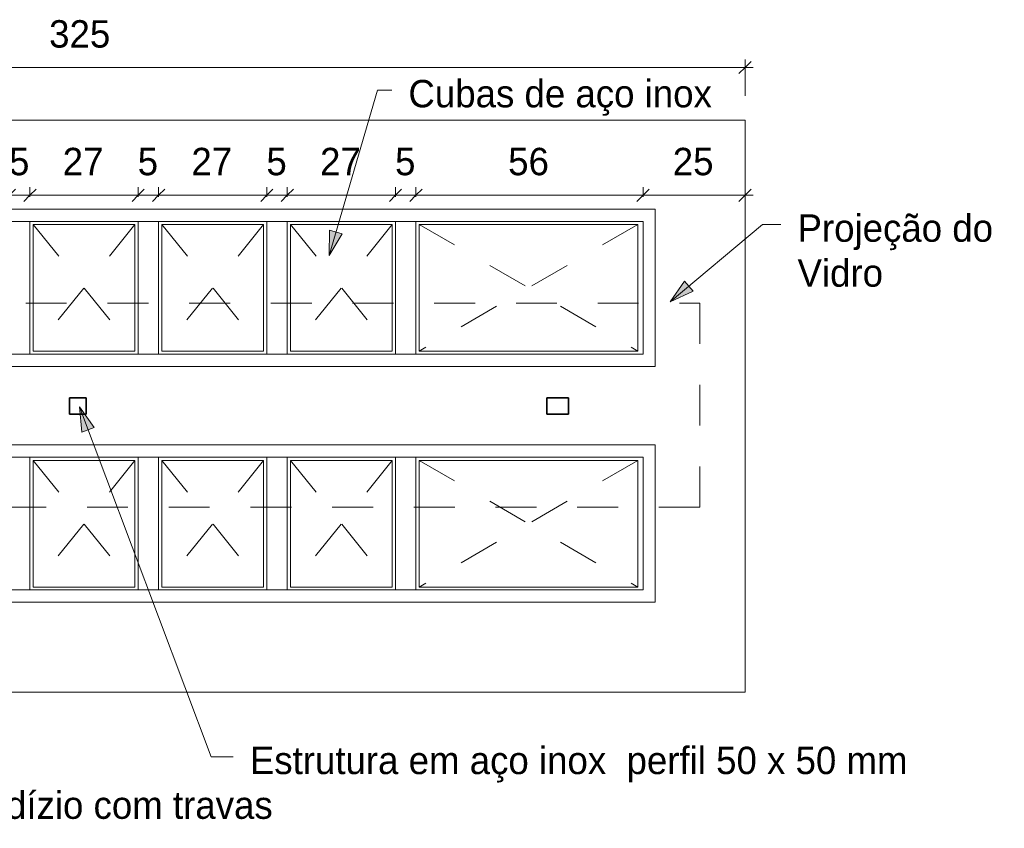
# Model space of a CAD drawing. Header units: metres. Extents: x -1.7 to 80, y -8.6 to 1.8.
# Tile 19 of 79: x 52.7 to 55.1, y -8.4 to -6.4. Entities that reach past the tile are written whole.
import ezdxf

# ---------------------------------------------------------------- set-up
doc = ezdxf.new("R2010")
doc.units = ezdxf.units.M
doc.linetypes.add('Projeção', pattern=[0.003969, 0.002381, -0.001587])
for name, color, linetype, lineweight in [('A-ANNO-DIMS', 120, 'Continuous', 9), ('A-ANNO-DIMS-20', 211, 'Continuous', 9), ('A-FLOR-OVHD', 1, 'Projeção', 18), ('A-GENM', 13, 'Continuous', 18), ('G-ANNO-TEXT', 231, 'Continuous', 9)]:
    doc.layers.add(name, color=color, linetype=linetype, lineweight=lineweight)
doc.styles.add('Century Gothic', font='GOTHIC.TTF', dxfattribs={"height": 0.067065})
doc.dimstyles.new('_Cotas_detalhamento_3_5_mm', dxfattribs={"dimscale": 0.3048, "dimtxt": 0.07, "dimasz": 0.098425, "dimexe": 0.065617, "dimexo": 0.19685, "dimgap": 0.098425, "dimtad": 1, "dimdec": 0, "dimlfac": 100, "dimzin": 0, "dimdsep": 46, "dimtxsty": 'Century Gothic', "dimblk1": 'OBLIQUE', "dimblk2": 'OBLIQUE', "dimsah": 1, "dimcen": 0.09, "dimdle": 0.065617, "dimazin": 0, "dimtfac": 1, "dimtdec": 4, "dimtix": 1, "dimtmove": 0, "dimatfit": 3, "dimfxl": 1, "dimtvp": 1, "dimtolj": 1, "dimtzin": 0, "dimarcsym": 2})

# ---------------------------------------------------------------- blocks, each defined once
blk = doc.blocks.new('Modelos genéricos 54 - Modelos genéricos 1-1890638-Planta do tampo das cubas')
at = {"layer": 'A-GENM'}
for p, q in [((-2.7835, -6.6811), (-6.0343, -6.6811)), ((-6.0343, -6.6811), (-6.0343, -8.0811)), ((-2.7835, -8.0811), (-2.7835, -6.6811)), ((-5.7943, -6.9288), (-5.5293, -6.9288)), ((-5.7943, -7.2538), (-5.7943, -6.9288)), ((-5.5293, -6.9288), (-5.5293, -7.2538)), ((-5.4793, -7.2538), (-5.4793, -6.9288)), ((-5.4793, -6.9288), (-5.2143, -6.9288)), ((-5.2143, -6.9288), (-5.2143, -7.2538)), ((-5.1643, -7.2538), (-5.1643, -6.9288)), ((-5.1643, -6.9288), (-4.8993, -6.9288)), ((-4.8993, -6.9288), (-4.8993, -7.2538)), ((-4.8493, -7.2538), (-4.8493, -6.9288)), ((-4.8493, -6.9288), (-4.5843, -6.9288)), ((-4.5843, -6.9288), (-4.5843, -7.2538)), ((-4.5343, -7.2538), (-4.5343, -6.9288)), ((-4.5343, -6.9288), (-4.2693, -6.9288)), ((-4.2693, -6.9288), (-4.2693, -7.2538)), ((-4.2193, -7.2538), (-4.2193, -6.9288)), ((-4.2193, -6.9288), (-3.9543, -6.9288)), ((-3.9543, -6.9288), (-3.9543, -7.2538)), ((-3.9043, -7.2538), (-3.9043, -6.9288)), ((-3.9043, -6.9288), (-3.6393, -6.9288)), ((-3.6393, -6.9288), (-3.6393, -7.2538)), ((-3.5893, -7.2538), (-3.5893, -6.9288)), ((-3.5893, -6.9288), (-3.0333, -6.9288)), ((-3.0333, -6.9288), (-3.0333, -7.2538)), ((-5.5293, -7.2538), (-5.7943, -7.2538)), ((-5.2143, -7.2538), (-5.4793, -7.2538)), ((-4.8993, -7.2538), (-5.1643, -7.2538)), ((-4.5843, -7.2538), (-4.8493, -7.2538)), ((-4.2693, -7.2538), (-4.5343, -7.2538)), ((-3.9543, -7.2538), (-4.2193, -7.2538)), ((-3.6393, -7.2538), (-3.9043, -7.2538)), ((-3.0333, -7.2538), (-3.5893, -7.2538)), ((-5.7943, -7.8311), (-5.7943, -7.5061)), ((-5.7943, -7.5061), (-5.5293, -7.5061)), ((-5.5293, -7.5061), (-5.5293, -7.8311)), ((-5.4793, -7.8311), (-5.4793, -7.5061)), ((-5.4793, -7.5061), (-5.2143, -7.5061)), ((-5.2143, -7.5061), (-5.2143, -7.8311)), ((-5.1643, -7.8311), (-5.1643, -7.5061)), ((-5.1643, -7.5061), (-4.8993, -7.5061)), ((-4.8993, -7.5061), (-4.8993, -7.8311)), ((-4.8493, -7.8311), (-4.8493, -7.5061)), ((-4.8493, -7.5061), (-4.5843, -7.5061)), ((-4.5843, -7.5061), (-4.5843, -7.8311)), ((-4.5343, -7.8311), (-4.5343, -7.5061)), ((-4.5343, -7.5061), (-4.2693, -7.5061)), ((-4.2693, -7.5061), (-4.2693, -7.8311)), ((-4.2193, -7.8311), (-4.2193, -7.5061)), ((-4.2193, -7.5061), (-3.9543, -7.5061)), ((-3.9543, -7.5061), (-3.9543, -7.8311)), ((-3.9043, -7.8311), (-3.9043, -7.5061)), ((-3.9043, -7.5061), (-3.6393, -7.5061)), ((-3.6393, -7.5061), (-3.6393, -7.8311)), ((-3.5893, -7.8311), (-3.5893, -7.5061)), ((-3.5893, -7.5061), (-3.0333, -7.5061)), ((-3.0333, -7.5061), (-3.0333, -7.8311)), ((-5.5293, -7.8311), (-5.7943, -7.8311)), ((-5.2143, -7.8311), (-5.4793, -7.8311)), ((-4.8993, -7.8311), (-5.1643, -7.8311)), ((-4.5843, -7.8311), (-4.8493, -7.8311)), ((-4.2693, -7.8311), (-4.5343, -7.8311)), ((-3.9543, -7.8311), (-4.2193, -7.8311)), ((-3.6393, -7.8311), (-3.9043, -7.8311)), ((-3.0333, -7.8311), (-3.5893, -7.8311)), ((-6.0343, -8.0811), (-2.7835, -8.0811))]:
    blk.add_line(p, q, dxfattribs=at)
blk = doc.blocks.new('Modelos genéricos 62 - Modelos genéricos 2-1890686-Planta do tampo das cubas')
at = {"layer": 'A-GENM', "lineweight": 35}
for p, q in [((5.9984, -12.2671), (5.9496, -12.2671)), ((5.9496, -12.2671), (5.9496, -12.3071)), ((5.9984, -12.3071), (5.9984, -12.2671)), ((7.201, -12.2671), (7.1601, -12.2671)), ((7.1601, -12.2671), (7.1601, -12.3071)), ((7.201, -12.3071), (7.201, -12.2671)), ((8.3816, -12.2671), (8.329, -12.2671)), ((8.329, -12.2671), (8.329, -12.3071)), ((8.3816, -12.3071), (8.3816, -12.2671)), ((5.9496, -12.3071), (5.9984, -12.3071)), ((7.1601, -12.3071), (7.201, -12.3071)), ((8.329, -12.3071), (8.3816, -12.3071))]:
    blk.add_line(p, q, dxfattribs=at)
blk = doc.blocks.new('Modelos genéricos 65 - Modelos genéricos 29-1890730-Planta do tampo das cubas')
at = {"layer": 'A-GENM'}
for p, q in [((9.2894, -10.8657), (8.7334, -10.8657)), ((8.7334, -10.8657), (8.7334, -11.1907)), ((9.2894, -11.1907), (9.2894, -10.8657)), ((8.7413, -11.1834), (8.7413, -10.8734)), ((8.7413, -10.8734), (9.2766, -10.8734)), ((9.2766, -10.8734), (9.2766, -11.1834)), ((9.2766, -11.1834), (8.7413, -11.1834)), ((8.7334, -11.1907), (9.2894, -11.1907))]:
    blk.add_line(p, q, dxfattribs=at)
blk = doc.blocks.new('Modelos genéricos 66 - Modelos genéricos 29-1890750-Planta do tampo das cubas')
at = {"layer": 'A-GENM'}
for p, q in [((8.9984, -10.8657), (8.7334, -10.8657)), ((8.7334, -10.8657), (8.7334, -11.1907)), ((8.9984, -11.1907), (8.9984, -10.8657)), ((8.7413, -11.1834), (8.7413, -10.8734)), ((8.7413, -10.8734), (8.9906, -10.8734)), ((8.9906, -10.8734), (8.9906, -11.1834)), ((8.9906, -11.1834), (8.7413, -11.1834)), ((8.7334, -11.1907), (8.9984, -11.1907))]:
    blk.add_line(p, q, dxfattribs=at)
blk = doc.blocks.new('Modelos genéricos 67 - Modelos genéricos 29-1890770-Planta do tampo das cubas')
at = {"layer": 'A-GENM'}
for p, q in [((8.9984, -10.8657), (8.7334, -10.8657)), ((8.7334, -10.8657), (8.7334, -11.1907)), ((8.9984, -11.1907), (8.9984, -10.8657)), ((8.7413, -11.1834), (8.7413, -10.8734)), ((8.7413, -10.8734), (8.9906, -10.8734)), ((8.9906, -10.8734), (8.9906, -11.1834)), ((8.9906, -11.1834), (8.7413, -11.1834)), ((8.7334, -11.1907), (8.9984, -11.1907))]:
    blk.add_line(p, q, dxfattribs=at)
blk = doc.blocks.new('Modelos genéricos 68 - Modelos genéricos 29-1890790-Planta do tampo das cubas')
at = {"layer": 'A-GENM'}
for p, q in [((8.9984, -10.8657), (8.7334, -10.8657)), ((8.7334, -10.8657), (8.7334, -11.1907)), ((8.9984, -11.1907), (8.9984, -10.8657)), ((8.7413, -11.1834), (8.7413, -10.8734)), ((8.7413, -10.8734), (8.9906, -10.8734)), ((8.9906, -10.8734), (8.9906, -11.1834)), ((8.9906, -11.1834), (8.7413, -11.1834)), ((8.7334, -11.1907), (8.9984, -11.1907))]:
    blk.add_line(p, q, dxfattribs=at)
blk = doc.blocks.new('Modelos genéricos 79 - Modelos genéricos 29-1890870-Planta do tampo das cubas')
at = {"layer": 'A-GENM'}
for p, q in [((8.7334, -3.5592), (8.7334, -3.8842)), ((9.2894, -3.5592), (8.7334, -3.5592)), ((8.7413, -3.5665), (9.2766, -3.5665)), ((8.7413, -3.8765), (8.7413, -3.5665)), ((9.2766, -3.5665), (9.2766, -3.8765)), ((9.2894, -3.8842), (9.2894, -3.5592)), ((9.2766, -3.8765), (8.7413, -3.8765)), ((8.7334, -3.8842), (9.2894, -3.8842))]:
    blk.add_line(p, q, dxfattribs=at)
blk = doc.blocks.new('Modelos genéricos 80 - Modelos genéricos 29-1890890-Planta do tampo das cubas')
at = {"layer": 'A-GENM'}
for p, q in [((8.7334, -3.5592), (8.7334, -3.8842)), ((8.9984, -3.5592), (8.7334, -3.5592)), ((8.7413, -3.5665), (8.9906, -3.5665)), ((8.7413, -3.8765), (8.7413, -3.5665)), ((8.9906, -3.5665), (8.9906, -3.8765)), ((8.9984, -3.8842), (8.9984, -3.5592)), ((8.9906, -3.8765), (8.7413, -3.8765)), ((8.7334, -3.8842), (8.9984, -3.8842))]:
    blk.add_line(p, q, dxfattribs=at)
blk = doc.blocks.new('Modelos genéricos 108 - Modelos genéricos 29-1890910-Planta do tampo das cubas')
at = {"layer": 'A-GENM'}
for p, q in [((8.7334, -3.5592), (8.7334, -3.8842)), ((8.9984, -3.5592), (8.7334, -3.5592)), ((8.7413, -3.5665), (8.9906, -3.5665)), ((8.7413, -3.8765), (8.7413, -3.5665)), ((8.9906, -3.5665), (8.9906, -3.8765)), ((8.9984, -3.8842), (8.9984, -3.5592)), ((8.9906, -3.8765), (8.7413, -3.8765)), ((8.7334, -3.8842), (8.9984, -3.8842))]:
    blk.add_line(p, q, dxfattribs=at)
blk = doc.blocks.new('Modelos genéricos 109 - Modelos genéricos 29-1890930-Planta do tampo das cubas')
at = {"layer": 'A-GENM'}
for p, q in [((8.7334, -3.5592), (8.7334, -3.8842)), ((8.9984, -3.5592), (8.7334, -3.5592)), ((8.7413, -3.5665), (8.9906, -3.5665)), ((8.7413, -3.8765), (8.7413, -3.5665)), ((8.9906, -3.5665), (8.9906, -3.8765)), ((8.9984, -3.8842), (8.9984, -3.5592)), ((8.9906, -3.8765), (8.7413, -3.8765)), ((8.7334, -3.8842), (8.9984, -3.8842))]:
    blk.add_line(p, q, dxfattribs=at)
blk = doc.blocks.new('Modelos genéricos 298 - Modelos genéricos 298-1943952-Planta do tampo das cubas')
at = {"layer": 'A-GENM'}
for p, q in [((-3.0033, -6.8888), (-5.8243, -6.8888)), ((-5.8243, -6.8888), (-5.8243, -7.2738)), ((-3.0033, -7.2738), (-3.0033, -6.8888)), ((-5.7943, -7.2438), (-5.7943, -6.9188)), ((-5.7943, -6.9188), (-3.0333, -6.9188)), ((-3.0333, -6.9188), (-3.0333, -7.2438)), ((-3.0333, -7.2438), (-5.7943, -7.2438)), ((-5.8243, -7.2738), (-3.0033, -7.2738))]:
    blk.add_line(p, q, dxfattribs=at)
blk = doc.blocks.new('Modelos genéricos 302 - Modelos genéricos 298-1944852-Planta do tampo das cubas')
at = {"layer": 'A-GENM'}
for p, q in [((-3.0033, -6.8888), (-5.8243, -6.8888)), ((-5.8243, -6.8888), (-5.8243, -7.2738)), ((-3.0033, -7.2738), (-3.0033, -6.8888)), ((-5.7943, -7.2438), (-5.7943, -6.9188)), ((-5.7943, -6.9188), (-3.0333, -6.9188)), ((-3.0333, -6.9188), (-3.0333, -7.2438)), ((-3.0333, -7.2438), (-5.7943, -7.2438)), ((-5.8243, -7.2738), (-3.0033, -7.2738))]:
    blk.add_line(p, q, dxfattribs=at)
blk = doc.blocks.new('DIMBLOCK167-Planta do tampo das cubas')
at = {"layer": 'A-ANNO-DIMS-20'}
for p, q in [((52.6593, -6.8688), (52.6593, -6.8446)), ((52.7093, -6.8688), (52.7093, -6.8446)), ((52.6593, -6.8646), (52.7093, -6.8646)), ((52.6593, -6.8646), (52.6593, -6.8688)), ((52.7093, -6.8646), (52.7093, -6.8688))]:
    blk.add_line(p, q, dxfattribs=at)
at = {"layer": 'A-ANNO-DIMS-20', "lineweight": 18}
for p, q in [((52.6593, -6.8646), (52.6443, -6.8796)), ((52.6593, -6.8646), (52.6743, -6.8496)), ((52.7093, -6.8646), (52.6943, -6.8796)), ((52.7093, -6.8646), (52.7243, -6.8496))]:
    blk.add_line(p, q, dxfattribs=at)
at = {"layer": 'A-ANNO-DIMS-20', "color": 0, "insert": (52.6582, -6.7486), "char_height": 0.0671, "width": 0.062667, "attachment_point": 1, "line_spacing_factor": 0.984117, "style": 'Century Gothic'}
blk.add_mtext('5', dxfattribs=at)
blk = doc.blocks.new('_Oblique')
at = {"color": 0, "linetype": 'ByBlock', "lineweight": -2}
blk.add_line((-0.5, -0.5), (0.5, 0.5), dxfattribs=at)
blk = doc.blocks.new('DIMBLOCK168-Planta do tampo das cubas')
at = {"layer": 'A-ANNO-DIMS-20'}
for p, q in [((52.7093, -6.8688), (52.7093, -6.8446)), ((52.9743, -6.8688), (52.9743, -6.8446)), ((52.7093, -6.8646), (52.9743, -6.8646)), ((52.7093, -6.8646), (52.7093, -6.8688)), ((52.9743, -6.8646), (52.9743, -6.8688))]:
    blk.add_line(p, q, dxfattribs=at)
at = {"layer": 'A-ANNO-DIMS-20', "lineweight": 18}
for p, q in [((52.7093, -6.8646), (52.6943, -6.8796)), ((52.7093, -6.8646), (52.7243, -6.8496)), ((52.9743, -6.8646), (52.9593, -6.8796)), ((52.9743, -6.8646), (52.9893, -6.8496))]:
    blk.add_line(p, q, dxfattribs=at)
at = {"layer": 'A-ANNO-DIMS-20', "color": 0, "insert": (52.7896, -6.7486), "char_height": 0.06707, "width": 0.125333, "attachment_point": 1, "line_spacing_factor": 0.984117, "style": 'Century Gothic'}
blk.add_mtext('27', dxfattribs=at)
blk = doc.blocks.new('DIMBLOCK169-Planta do tampo das cubas')
at = {"layer": 'A-ANNO-DIMS-20'}
for p, q in [((52.9743, -6.8688), (52.9743, -6.8446)), ((53.0243, -6.8688), (53.0243, -6.8446)), ((52.9743, -6.8646), (53.0243, -6.8646)), ((52.9743, -6.8646), (52.9743, -6.8688)), ((53.0243, -6.8646), (53.0243, -6.8688))]:
    blk.add_line(p, q, dxfattribs=at)
at = {"layer": 'A-ANNO-DIMS-20', "lineweight": 18}
for p, q in [((52.9743, -6.8646), (52.9593, -6.8796)), ((52.9743, -6.8646), (52.9893, -6.8496)), ((53.0243, -6.8646), (53.0093, -6.8796)), ((53.0243, -6.8646), (53.0393, -6.8496))]:
    blk.add_line(p, q, dxfattribs=at)
at = {"layer": 'A-ANNO-DIMS-20', "color": 0, "insert": (52.9732, -6.7486), "char_height": 0.0671, "width": 0.062667, "attachment_point": 1, "line_spacing_factor": 0.984117, "style": 'Century Gothic'}
blk.add_mtext('5', dxfattribs=at)
blk = doc.blocks.new('DIMBLOCK170-Planta do tampo das cubas')
at = {"layer": 'A-ANNO-DIMS-20'}
for p, q in [((53.0243, -6.8688), (53.0243, -6.8446)), ((53.2893, -6.8688), (53.2893, -6.8446)), ((53.0243, -6.8646), (53.2893, -6.8646)), ((53.0243, -6.8646), (53.0243, -6.8688)), ((53.2893, -6.8646), (53.2893, -6.8688))]:
    blk.add_line(p, q, dxfattribs=at)
at = {"layer": 'A-ANNO-DIMS-20', "lineweight": 18}
for p, q in [((53.0243, -6.8646), (53.0093, -6.8796)), ((53.0243, -6.8646), (53.0393, -6.8496)), ((53.2893, -6.8646), (53.2743, -6.8796)), ((53.2893, -6.8646), (53.3043, -6.8496))]:
    blk.add_line(p, q, dxfattribs=at)
at = {"layer": 'A-ANNO-DIMS-20', "color": 0, "insert": (53.1046, -6.7486), "char_height": 0.06707, "width": 0.125333, "attachment_point": 1, "line_spacing_factor": 0.984117, "style": 'Century Gothic'}
blk.add_mtext('27', dxfattribs=at)
blk = doc.blocks.new('DIMBLOCK171-Planta do tampo das cubas')
at = {"layer": 'A-ANNO-DIMS-20'}
for p, q in [((53.2893, -6.8688), (53.2893, -6.8446)), ((53.3393, -6.8688), (53.3393, -6.8446)), ((53.2893, -6.8646), (53.3393, -6.8646)), ((53.2893, -6.8646), (53.2893, -6.8688)), ((53.3393, -6.8646), (53.3393, -6.8688))]:
    blk.add_line(p, q, dxfattribs=at)
at = {"layer": 'A-ANNO-DIMS-20', "lineweight": 18}
for p, q in [((53.2893, -6.8646), (53.2743, -6.8796)), ((53.2893, -6.8646), (53.3043, -6.8496)), ((53.3393, -6.8646), (53.3243, -6.8796)), ((53.3393, -6.8646), (53.3543, -6.8496))]:
    blk.add_line(p, q, dxfattribs=at)
at = {"layer": 'A-ANNO-DIMS-20', "color": 0, "insert": (53.2882, -6.7486), "char_height": 0.0671, "width": 0.062667, "attachment_point": 1, "line_spacing_factor": 0.984117, "style": 'Century Gothic'}
blk.add_mtext('5', dxfattribs=at)
blk = doc.blocks.new('DIMBLOCK172-Planta do tampo das cubas')
at = {"layer": 'A-ANNO-DIMS-20'}
for p, q in [((53.3393, -6.8688), (53.3393, -6.8446)), ((53.6043, -6.8688), (53.6043, -6.8446)), ((53.3393, -6.8646), (53.6043, -6.8646)), ((53.3393, -6.8646), (53.3393, -6.8688)), ((53.6043, -6.8646), (53.6043, -6.8688))]:
    blk.add_line(p, q, dxfattribs=at)
at = {"layer": 'A-ANNO-DIMS-20', "lineweight": 18}
for p, q in [((53.3393, -6.8646), (53.3243, -6.8796)), ((53.3393, -6.8646), (53.3543, -6.8496)), ((53.6043, -6.8646), (53.5893, -6.8796)), ((53.6043, -6.8646), (53.6193, -6.8496))]:
    blk.add_line(p, q, dxfattribs=at)
at = {"layer": 'A-ANNO-DIMS-20', "color": 0, "insert": (53.4196, -6.7486), "char_height": 0.06707, "width": 0.125333, "attachment_point": 1, "line_spacing_factor": 0.984117, "style": 'Century Gothic'}
blk.add_mtext('27', dxfattribs=at)
blk = doc.blocks.new('DIMBLOCK173-Planta do tampo das cubas')
at = {"layer": 'A-ANNO-DIMS-20'}
for p, q in [((53.6043, -6.8688), (53.6043, -6.8446)), ((53.6543, -6.8688), (53.6543, -6.8446)), ((53.6043, -6.8646), (53.6543, -6.8646)), ((53.6043, -6.8646), (53.6043, -6.8688)), ((53.6543, -6.8646), (53.6543, -6.8688))]:
    blk.add_line(p, q, dxfattribs=at)
at = {"layer": 'A-ANNO-DIMS-20', "lineweight": 18}
for p, q in [((53.6043, -6.8646), (53.5893, -6.8796)), ((53.6043, -6.8646), (53.6193, -6.8496)), ((53.6543, -6.8646), (53.6393, -6.8796)), ((53.6543, -6.8646), (53.6693, -6.8496))]:
    blk.add_line(p, q, dxfattribs=at)
at = {"layer": 'A-ANNO-DIMS-20', "color": 0, "insert": (53.6032, -6.7486), "char_height": 0.0671, "width": 0.062667, "attachment_point": 1, "line_spacing_factor": 0.984117, "style": 'Century Gothic'}
blk.add_mtext('5', dxfattribs=at)
blk = doc.blocks.new('DIMBLOCK174-Planta do tampo das cubas')
at = {"layer": 'A-ANNO-DIMS-20'}
for p, q in [((53.6543, -6.8688), (53.6543, -6.8446)), ((54.2103, -6.8688), (54.2103, -6.8446)), ((53.6543, -6.8646), (54.2103, -6.8646)), ((53.6543, -6.8646), (53.6543, -6.8688)), ((54.2103, -6.8646), (54.2103, -6.8688))]:
    blk.add_line(p, q, dxfattribs=at)
at = {"layer": 'A-ANNO-DIMS-20', "lineweight": 18}
for p, q in [((53.6543, -6.8646), (53.6393, -6.8796)), ((53.6543, -6.8646), (53.6693, -6.8496)), ((54.2103, -6.8646), (54.1953, -6.8796)), ((54.2103, -6.8646), (54.2253, -6.8496))]:
    blk.add_line(p, q, dxfattribs=at)
at = {"layer": 'A-ANNO-DIMS-20', "color": 0, "insert": (53.8801, -6.7486), "char_height": 0.06707, "width": 0.125333, "attachment_point": 1, "line_spacing_factor": 0.984117, "style": 'Century Gothic'}
blk.add_mtext('56', dxfattribs=at)
blk = doc.blocks.new('DIMBLOCK175-Planta do tampo das cubas')
at = {"layer": 'A-ANNO-DIMS-20'}
for p, q in [((54.2103, -6.8688), (54.2103, -6.8446)), ((54.4601, -6.9034), (54.4601, -6.8446)), ((54.2103, -6.8646), (54.4801, -6.8646)), ((54.2103, -6.8646), (54.2103, -6.8688)), ((54.4601, -6.8646), (54.4601, -6.9034))]:
    blk.add_line(p, q, dxfattribs=at)
at = {"layer": 'A-ANNO-DIMS-20', "lineweight": 18}
for p, q in [((54.2103, -6.8646), (54.1953, -6.8796)), ((54.2103, -6.8646), (54.2253, -6.8496)), ((54.4601, -6.8646), (54.4451, -6.8796)), ((54.4601, -6.8646), (54.4751, -6.8496))]:
    blk.add_line(p, q, dxfattribs=at)
at = {"layer": 'A-ANNO-DIMS-20', "color": 0, "insert": (54.283, -6.7486), "char_height": 0.06707, "width": 0.125333, "attachment_point": 1, "line_spacing_factor": 0.984117, "style": 'Century Gothic'}
blk.add_mtext('25', dxfattribs=at)
blk = doc.blocks.new('DIMBLOCK182-Planta do tampo das cubas')
at = {"layer": 'A-ANNO-DIMS-20', "lineweight": 18}
for p, q in [((51.2093, -6.552), (51.1943, -6.567)), ((51.2093, -6.552), (51.2243, -6.537)), ((54.4601, -6.552), (54.4451, -6.567)), ((54.4601, -6.552), (54.4751, -6.537))]:
    blk.add_line(p, q, dxfattribs=at)
at = {"layer": 'A-ANNO-DIMS-20'}
for p, q in [((51.2093, -6.6211), (51.2093, -6.532)), ((51.2093, -6.552), (54.4801, -6.552)), ((51.2093, -6.552), (51.2093, -6.6211)), ((54.4601, -6.6211), (54.4601, -6.532)), ((54.4601, -6.552), (54.4601, -6.6211))]:
    blk.add_line(p, q, dxfattribs=at)
at = {"layer": 'A-ANNO-DIMS-20', "color": 0, "insert": (52.7564, -6.4361), "char_height": 0.06707, "width": 0.188, "attachment_point": 1, "line_spacing_factor": 0.984117, "style": 'Century Gothic'}
blk.add_mtext('325', dxfattribs=at)

msp = doc.modelspace()

# ---------------------------------------------------------------- hatches: boundary and pattern name
at = {"layer": 'G-ANNO-TEXT'}
for points in [[(53.4417, -7.0124), (53.4739, -6.9593), (53.4431, -6.9503)], [(54.2764, -7.1257), (54.3328, -7.0996), (54.3121, -7.0749)], [(52.8306, -7.3827), (52.8367, -7.4445), (52.8668, -7.4332)]]:
    msp.add_hatch(color=210, dxfattribs=at).paths.add_polyline_path(points, flags=0)

# ---------------------------------------------------------------- linework, layer by layer
at = {"layer": 'A-FLOR-OVHD'}
for p, q in [((52.7172, -6.9361), (52.9665, -7.2461)), ((52.9665, -6.9361), (52.7172, -7.2461)), ((53.0322, -6.9361), (53.2815, -7.2461)), ((53.2815, -6.9361), (53.0322, -7.2461)), ((53.3472, -6.9361), (53.5965, -7.2461)), ((53.5965, -6.9361), (53.3472, -7.2461)), ((53.6622, -6.9361), (54.1975, -7.2461)), ((54.1975, -6.9361), (53.6622, -7.2461)), ((51.2993, -7.1286), (54.3493, -7.1286)), ((54.3493, -7.1286), (54.3493, -7.6286)), ((52.7172, -7.5138), (52.9665, -7.8238)), ((52.9665, -7.5138), (52.7172, -7.8238)), ((53.0322, -7.5138), (53.2815, -7.8238)), ((53.2815, -7.5138), (53.0322, -7.8238)), ((53.3472, -7.5138), (53.5965, -7.8238)), ((53.5965, -7.5138), (53.3472, -7.8238)), ((53.6622, -7.5138), (54.1975, -7.8238)), ((54.1975, -7.5138), (53.6622, -7.8238)), ((54.3493, -7.6286), (51.2993, -7.6286))]:
    msp.add_line(p, q, dxfattribs=at)
at = {"layer": 'G-ANNO-TEXT', "color": 210}
for p, q in [((53.4417, -7.0124), (53.5599, -6.6074)), ((53.5599, -6.6074), (53.5953, -6.6074)), ((54.2764, -7.1257), (54.5028, -6.9365)), ((54.5028, -6.9365), (54.5477, -6.9365)), ((53.4431, -6.9503), (53.4417, -7.0124)), ((53.4417, -7.0124), (53.4739, -6.9593)), ((53.4739, -6.9593), (53.4431, -6.9503)), ((54.3121, -7.0749), (54.2764, -7.1257)), ((54.3328, -7.0996), (54.3121, -7.0749)), ((54.2764, -7.1257), (54.3328, -7.0996)), ((52.8306, -7.3827), (52.8367, -7.4445)), ((52.8668, -7.4332), (52.8306, -7.3827)), ((52.8306, -7.3827), (53.1528, -8.2398)), ((52.8367, -7.4445), (52.8668, -7.4332)), ((53.1528, -8.2398), (53.2071, -8.2398))]:
    msp.add_line(p, q, dxfattribs=at)

# ---------------------------------------------------------------- block references
at = {"layer": 'A-GENM'}
for name, p in [('Modelos genéricos 54 - Modelos genéricos 1-1890638-Planta do tampo das cubas', (57.2436, 0)), ('Modelos genéricos 298 - Modelos genéricos 298-1943952-Planta do tampo das cubas', (57.2436, -0.01)), ('Modelos genéricos 109 - Modelos genéricos 29-1890930-Planta do tampo das cubas', (43.9759, -3.3696)), ('Modelos genéricos 108 - Modelos genéricos 29-1890910-Planta do tampo das cubas', (44.2909, -3.3696)), ('Modelos genéricos 80 - Modelos genéricos 29-1890890-Planta do tampo das cubas', (44.6059, -3.3696)), ('Modelos genéricos 79 - Modelos genéricos 29-1890870-Planta do tampo das cubas', (44.9209, -3.3696)), ('Modelos genéricos 62 - Modelos genéricos 2-1890686-Planta do tampo das cubas', (45.6459, 4.9067)), ('Modelos genéricos 302 - Modelos genéricos 298-1944852-Planta do tampo das cubas', (57.2436, -0.5873)), ('Modelos genéricos 68 - Modelos genéricos 29-1890790-Planta do tampo das cubas', (43.9759, 3.3596)), ('Modelos genéricos 67 - Modelos genéricos 29-1890770-Planta do tampo das cubas', (44.2909, 3.3596)), ('Modelos genéricos 66 - Modelos genéricos 29-1890750-Planta do tampo das cubas', (44.6059, 3.3596)), ('Modelos genéricos 65 - Modelos genéricos 29-1890730-Planta do tampo das cubas', (44.9209, 3.3596))]:
    msp.add_blockref(name, p, dxfattribs=at)

# ---------------------------------------------------------------- texts
at = {"layer": 'G-ANNO-TEXT', "color": 7, "char_height": 0.067065, "attachment_point": 1, "line_spacing_factor": 0.984117, "style": 'Century Gothic'}
for s, insert, width in [('Cubas de aço inox', (53.6359, -6.5824), 1.01971), ('Projeção do\\PVidro', (54.5884, -6.9115), 0.660208), ('Estrutura em aço inox  perfil 50 x 50 mm', (53.2477, -8.2148), 2.092337), ('Projeção do balcão rodízio com travas\\P', (51.7783, -8.3243), 2.087297)]:
    msp.add_mtext(s, dxfattribs=dict(at, insert=insert, width=width))

# ---------------------------------------------------------------- dimensions: what is measured, and where the dimension line sits
at = {"layer": 'A-ANNO-DIMS'}
for base, p1, p2, override, picture, middle in [((54.4601, -6.552), (51.2093, -6.6811), (54.4601, -6.6811), {"dimpost": '<>', "dimfxl": 3.250768}, 'DIMBLOCK182-Planta do tampo das cubas', (52.8347, -6.4868)), ((52.7093, -6.8646), (52.6593, -6.9288), (52.7093, -6.9288), {"dimpost": '<>', "dimfxl": 0.05}, 'DIMBLOCK167-Planta do tampo das cubas', (52.6843, -6.8002)), ((52.9743111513, -6.8645805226), (52.7093111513, -6.928774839), (52.9743111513, -6.928774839), {"dimpost": '<>', "dimfxl": 0.265}, 'DIMBLOCK168-Planta do tampo das cubas', (52.8418111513, -6.7993610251)), ((53.0243, -6.8646), (52.9743, -6.9288), (53.0243, -6.9288), {"dimpost": '<>', "dimfxl": 0.05}, 'DIMBLOCK169-Planta do tampo das cubas', (52.9993, -6.8002)), ((53.2893111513, -6.8645805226), (53.0243111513, -6.928774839), (53.2893111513, -6.928774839), {"dimpost": '<>', "dimfxl": 0.265}, 'DIMBLOCK170-Planta do tampo das cubas', (53.1568111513, -6.7993610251)), ((53.3393, -6.8646), (53.2893, -6.9288), (53.3393, -6.9288), {"dimpost": '<>', "dimfxl": 0.05}, 'DIMBLOCK171-Planta do tampo das cubas', (53.3143, -6.8002)), ((53.6043111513, -6.8645805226), (53.3393111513, -6.928774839), (53.6043111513, -6.928774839), {"dimpost": '<>', "dimfxl": 0.265}, 'DIMBLOCK172-Planta do tampo das cubas', (53.4718111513, -6.7993610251)), ((53.6543, -6.8646), (53.6043, -6.9288), (53.6543, -6.9288), {"dimpost": '<>', "dimfxl": 0.05}, 'DIMBLOCK173-Planta do tampo das cubas', (53.6293, -6.8002)), ((54.2103, -6.8646), (53.6543, -6.9288), (54.2103, -6.9288), {"dimpost": '<>', "dimfxl": 0.555957}, 'DIMBLOCK174-Planta do tampo das cubas', (53.9323, -6.7994)), ((54.4601, -6.8646), (54.2103, -6.9288), (54.4601, -6.8434), {"dimpost": '<>', "dimfxl": 0.264008}, 'DIMBLOCK175-Planta do tampo das cubas', (54.3352, -6.7994))]:
    dim = msp.add_linear_dim(base=base, p1=p1, p2=p2, dimstyle='_Cotas_detalhamento_3_5_mm', override=override, dxfattribs=at)
    dim.commit()
    dim.dimension.update_dxf_attribs({"geometry": picture, "text_midpoint": middle})

doc.saveas('drawing.dxf')
